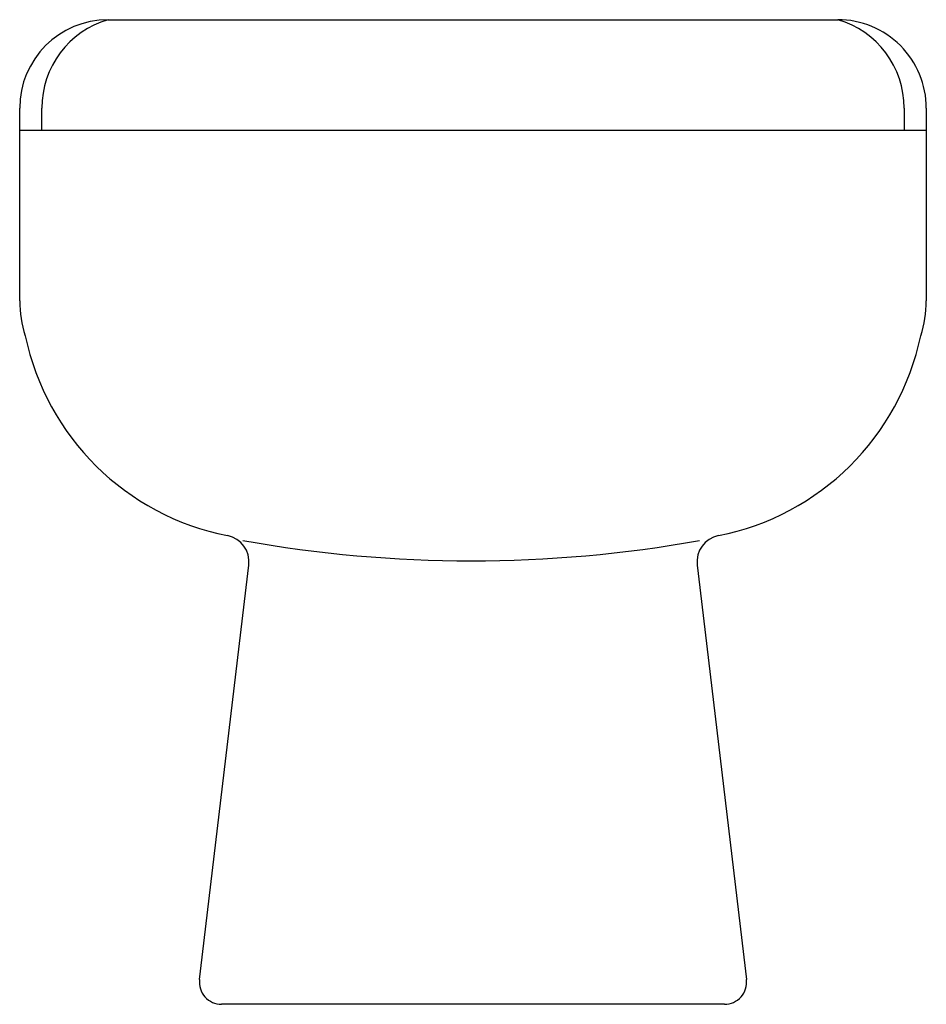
# Model space of a CAD drawing. Header units: millimetres. Extents: x -0.203 to 0.203, y 0 to 0.441.
import ezdxf

# ---------------------------------------------------------------- set-up
doc = ezdxf.new("R2010")
doc.units = ezdxf.units.MM
doc.layers.add('BLOCKS', color=3, linetype='Continuous')

msp = doc.modelspace()

# ---------------------------------------------------------------- linework, layer by layer
at = {"layer": 'BLOCKS'}
for p, q in [((-0.1634999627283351, 0.4409544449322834), (0.1634999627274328, 0.4409544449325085)), ((-0.2031363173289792, 0.3914090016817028), (-0.2031363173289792, 0.4013180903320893)), ((-0.1932272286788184, 0.3914090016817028), (-0.1932272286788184, 0.4013180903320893)), ((0.193227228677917, 0.4013180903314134), (0.193227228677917, 0.3914090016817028)), ((0.2031363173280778, 0.4013180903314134), (0.2031363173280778, 0.3914090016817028)), ((-0.2031363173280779, 0.3150561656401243), (-0.2031363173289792, 0.3914090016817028)), ((-0.2031363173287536, 0.3914090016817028), (0.2031363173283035, 0.3914090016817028)), ((0.2031363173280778, 0.3914090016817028), (0.2031363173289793, 0.315056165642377)), ((-0.1225445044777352, 0.01108047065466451), (-0.1004447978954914, 0.1967180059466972)), ((0.1004447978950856, 0.1967180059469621), (0.1225445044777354, 0.01108047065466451)), ((0.1127048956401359, 0), (-0.1127048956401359, 0))]:
    msp.add_line(p, q, dxfattribs=at)
for centre, radius, start, end in [((0.1634999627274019, 0.4013180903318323), 0.03963635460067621, 359.9999999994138, 89.99999999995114), ((-0.1634999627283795, 0.4013180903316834), 0.03963635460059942, 89.99999999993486, 179.9999999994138), ((-0.1519393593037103, 0.4013180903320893), 0.04128786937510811, 106.2602047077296, 180.0000000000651), ((0.1519393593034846, 0.4013180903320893), 0.04128786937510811, 359.9999999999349, 73.73979529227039), ((-0.1535908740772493, 0.3150561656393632), 0.04954544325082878, 179.9999999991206, 198.3666355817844), ((0.1535908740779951, 0.3150561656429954), 0.04954544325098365, 341.6333644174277, 359.9999999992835), ((-0.08782307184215, 0.3229629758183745), 0.1152152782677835, 191.7783248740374, 258.8789555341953), ((0.0878230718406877, 0.3229629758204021), 0.1152152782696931, 281.1210444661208, 348.2216751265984), ((-0.1123606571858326, 0.1981365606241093), 0.012, 353.2110254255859, 78.87895553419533), ((-0.000777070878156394, 0.7781814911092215), 0.5795446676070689, 259.8315145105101, 280.1684854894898), ((0.1123606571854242, 0.1981365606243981), 0.012, 101.1210444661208, 186.7889745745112), ((-0.1127048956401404, 0.009909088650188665), 0.009909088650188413, 173.2110254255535, 270.0000000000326), ((0.1127048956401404, 0.009909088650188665), 0.00990908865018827, 269.9999999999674, 6.788974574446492)]:
    msp.add_arc(centre, radius, start, end, dxfattribs=at)

doc.saveas('drawing.dxf')
